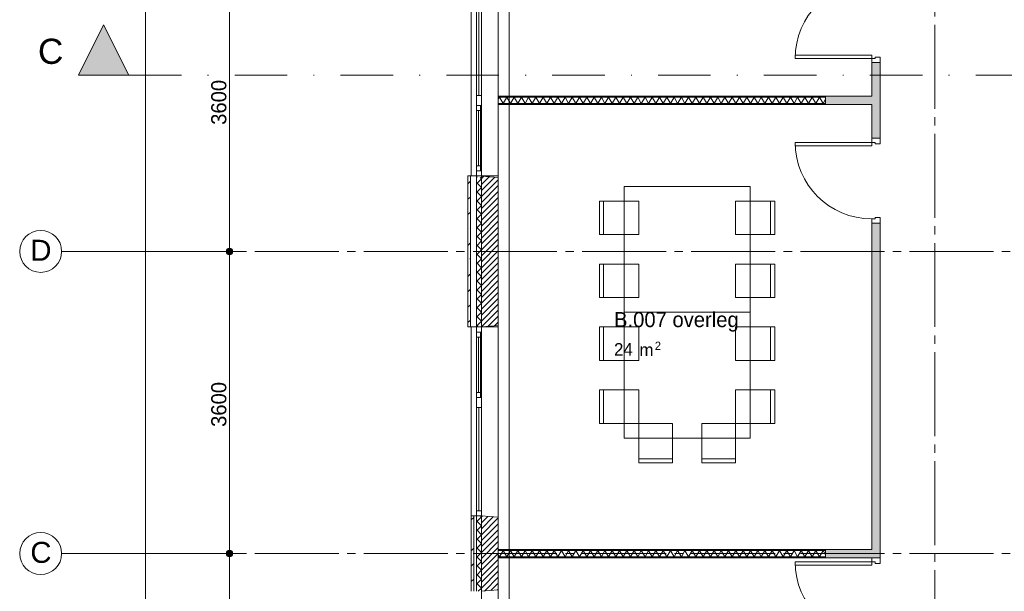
# Paper-space layout '19061B VOn 010b Plattegrond begane grond' of a CAD drawing. Header units: millimetres. Extents: x 10 to 1052, y 0 to 594.
# Tile 4 of 42: x 108 to 225, y 202 to 270. Entities that reach past the tile are written whole.
import ezdxf
from ezdxf.xclip import XClip

# ---------------------------------------------------------------- set-up
doc = ezdxf.new("R2010")
doc.units = ezdxf.units.MM
doc.header["$MEASUREMENT"] = 0
doc.header["$XCLIPFRAME"] = 0
for name, pattern in [('B0204', [13, 10, -1, 1, -1]), ('B0302', [12.51, 6.26, -3.125, 0, -3.125]), ('Wipeout_Contour', [1000, 0, -1000])]:
    doc.linetypes.add(name, pattern=pattern)
for name, color, linetype in [('21 Buitenwanden', 7, 'Continuous'), ('21 Buitenwanden Afdek-arcering', 7, 'Continuous'), ('21 Buitenwanden Doorsnede-arcering', 7, 'Continuous'), ('21 Buitenwanden Laagscheidingslijnen', 7, 'Continuous'), ('21 Buitenwanden Ramen', 7, 'Continuous'), ('22 NC Binnenwanden', 7, 'Continuous'), ('22 NC Binnenwanden Deuren', 7, 'Continuous'), ('22 NC Binnenwanden Doorsnede-arcering', 7, 'Continuous'), ('22 NC Binnenwanden Laagscheidingslijnen', 7, 'Continuous'), ('23 Vloeren', 7, 'Continuous'), ('67 Radiatoren - lijn', 7, 'Continuous'), ('A Lijn doorsnede', 7, 'Continuous'), ('A Lijn doorsnede 2D arcering', 7, 'Continuous'), ('A Maatvoering', 7, 'Continuous'), ('A Maatvoering 2D arcering', 7, 'Continuous'), ('A Stramien', 7, 'Continuous'), ('New_22 NC Binnenwanden', 7, 'Continuous'), ('New_22 NC Binnenwanden Doorsnede-arcering', 7, 'Continuous'), ('New_22 NC Binnenwanden Laagscheidingslijnen', 7, 'Continuous'), ('New_82 Interieur', 7, 'Continuous'), ('Z Ruimtebenaming', 7, 'Continuous')]:
    doc.layers.add(name, color=color, linetype=linetype)
doc.styles.add('GENERATED_STYLE_2', font='txt')
doc.styles.add('GENERATED_STYLE_4', font='txt')
doc.styles.add('GENERATED_STYLE_5', font='SkRg___.ttf')
pattern_1 = [(90, (162.7604, 134.7577), (-2, 0), [])]
pattern_2 = [(45, (162.7604, 134.7577), (-1.83848, 1.83848), []), (45, (161.8411, 135.677), (-1.83848, 1.83848), [1.95, -0.65, 0, -0.65])]
pattern_3 = [(315, (162.7604, 134.7577), (0.53033, 0.53033), []), (45, (162.7604, 134.7577), (-0.53033, 0.53033), [])]
pattern_4 = [(45, (162.76037, 134.7577), (-0.3535534, 0.3535534), [])]
pattern_5 = [(270, (162.7604, 134.7577), (2, 0), [])]

# ---------------------------------------------------------------- blocks, each defined once
blk = doc.blocks.new('*X4')
at = {"layer": 'New_22 NC Binnenwanden Doorsnede-arcering', "color": 7, "linetype": 'Continuous', "lineweight": 0}
for p, q in [((164.76, 260.85), (164.93, 261.13)), ((165.36, 260.38), (164.93, 261.13)), ((165.36, 260.38), (165.79, 261.13)), ((166.22, 260.38), (165.79, 261.13)), ((166.22, 260.38), (166.66, 261.13)), ((167.09, 260.38), (166.66, 261.13)), ((167.09, 260.38), (167.52, 261.13)), ((167.96, 260.38), (167.52, 261.13)), ((167.96, 260.38), (168.39, 261.13)), ((168.82, 260.38), (168.39, 261.13)), ((168.82, 260.38), (169.26, 261.13)), ((169.69, 260.38), (169.26, 261.13)), ((169.69, 260.38), (170.12, 261.13)), ((170.55, 260.38), (170.12, 261.13)), ((170.55, 260.38), (170.99, 261.13)), ((171.42, 260.38), (170.99, 261.13)), ((171.42, 260.38), (171.85, 261.13)), ((172.29, 260.38), (171.85, 261.13)), ((172.29, 260.38), (172.72, 261.13)), ((173.15, 260.38), (172.72, 261.13)), ((173.15, 260.38), (173.59, 261.13)), ((174.02, 260.38), (173.59, 261.13)), ((174.02, 260.38), (174.45, 261.13)), ((174.88, 260.38), (174.45, 261.13)), ((174.88, 260.38), (175.32, 261.13)), ((175.75, 260.38), (175.32, 261.13)), ((175.75, 260.38), (176.18, 261.13)), ((176.62, 260.38), (176.18, 261.13)), ((176.62, 260.38), (177.05, 261.13)), ((177.48, 260.38), (177.05, 261.13)), ((177.48, 260.38), (177.92, 261.13)), ((178.35, 260.38), (177.92, 261.13)), ((178.35, 260.38), (178.78, 261.13)), ((179.21, 260.38), (178.78, 261.13)), ((179.21, 260.38), (179.65, 261.13)), ((180.08, 260.38), (179.65, 261.13)), ((180.08, 260.38), (180.51, 261.13)), ((180.95, 260.38), (180.51, 261.13)), ((180.95, 260.38), (181.38, 261.13)), ((181.81, 260.38), (181.38, 261.13)), ((181.81, 260.38), (182.25, 261.13)), ((182.68, 260.38), (182.25, 261.13)), ((182.68, 260.38), (183.11, 261.13)), ((183.54, 260.38), (183.11, 261.13)), ((183.54, 260.38), (183.98, 261.13)), ((184.41, 260.38), (183.98, 261.13)), ((184.41, 260.38), (184.84, 261.13)), ((185.28, 260.38), (184.84, 261.13)), ((185.28, 260.38), (185.71, 261.13)), ((186.14, 260.38), (185.71, 261.13)), ((186.14, 260.38), (186.58, 261.13)), ((187.01, 260.38), (186.58, 261.13)), ((187.01, 260.38), (187.44, 261.13)), ((187.88, 260.38), (187.44, 261.13)), ((187.88, 260.38), (188.31, 261.13)), ((188.74, 260.38), (188.31, 261.13)), ((188.74, 260.38), (189.17, 261.13)), ((189.61, 260.38), (189.17, 261.13)), ((189.61, 260.38), (190.04, 261.13)), ((190.47, 260.38), (190.04, 261.13)), ((190.47, 260.38), (190.91, 261.13)), ((191.34, 260.38), (190.91, 261.13)), ((191.34, 260.38), (191.77, 261.13)), ((192.21, 260.38), (191.77, 261.13)), ((192.21, 260.38), (192.64, 261.13)), ((193.07, 260.38), (192.64, 261.13)), ((193.07, 260.38), (193.5, 261.13)), ((193.94, 260.38), (193.5, 261.13)), ((193.94, 260.38), (194.37, 261.13)), ((194.8, 260.38), (194.37, 261.13)), ((194.8, 260.38), (195.24, 261.13)), ((195.67, 260.38), (195.24, 261.13)), ((195.67, 260.38), (196.1, 261.13)), ((196.54, 260.38), (196.1, 261.13)), ((196.54, 260.38), (196.97, 261.13)), ((197.4, 260.38), (196.97, 261.13)), ((197.4, 260.38), (197.83, 261.13)), ((198.27, 260.38), (197.83, 261.13)), ((198.27, 260.38), (198.7, 261.13)), ((199.13, 260.38), (198.7, 261.13)), ((199.13, 260.38), (199.57, 261.13)), ((200, 260.38), (199.57, 261.13)), ((200, 260.38), (200.43, 261.13)), ((200.87, 260.38), (200.43, 261.13)), ((200.87, 260.38), (201.3, 261.13)), ((201.73, 260.38), (201.3, 261.13)), ((201.73, 260.38), (202.16, 261.13)), ((202.6, 260.38), (202.16, 261.13)), ((202.6, 260.38), (203.03, 261.13)), ((203.46, 260.38), (203.03, 261.13)), ((203.46, 260.38), (203.76, 260.9))]:
    blk.add_line(p, q, dxfattribs=at)
blk = doc.blocks.new('*X73')
at = {"layer": '22 NC Binnenwanden Doorsnede-arcering', "color": 7, "linetype": 'Continuous', "lineweight": 0}
for p, q in [((164.76, 206.67), (164.93, 206.38)), ((165.36, 207.13), (164.93, 206.38)), ((165.36, 207.13), (165.79, 206.38)), ((166.22, 207.13), (165.79, 206.38)), ((166.22, 207.13), (166.66, 206.38)), ((167.09, 207.13), (166.66, 206.38)), ((167.09, 207.13), (167.52, 206.38)), ((167.96, 207.13), (167.52, 206.38)), ((167.96, 207.13), (168.39, 206.38)), ((168.82, 207.13), (168.39, 206.38)), ((168.82, 207.13), (169.26, 206.38)), ((169.69, 207.13), (169.26, 206.38)), ((169.69, 207.13), (170.12, 206.38)), ((170.55, 207.13), (170.12, 206.38)), ((170.55, 207.13), (170.99, 206.38)), ((171.42, 207.13), (170.99, 206.38)), ((171.42, 207.13), (171.85, 206.38)), ((172.29, 207.13), (171.85, 206.38)), ((172.29, 207.13), (172.72, 206.38)), ((173.15, 207.13), (172.72, 206.38)), ((173.15, 207.13), (173.59, 206.38)), ((174.02, 207.13), (173.59, 206.38)), ((174.02, 207.13), (174.45, 206.38)), ((174.88, 207.13), (174.45, 206.38)), ((174.88, 207.13), (175.32, 206.38)), ((175.75, 207.13), (175.32, 206.38)), ((175.75, 207.13), (176.18, 206.38)), ((176.62, 207.13), (176.18, 206.38)), ((176.62, 207.13), (177.05, 206.38)), ((177.48, 207.13), (177.05, 206.38)), ((177.48, 207.13), (177.92, 206.38)), ((178.35, 207.13), (177.92, 206.38)), ((178.35, 207.13), (178.78, 206.38)), ((179.21, 207.13), (178.78, 206.38)), ((179.21, 207.13), (179.65, 206.38)), ((180.08, 207.13), (179.65, 206.38)), ((180.08, 207.13), (180.51, 206.38)), ((180.95, 207.13), (180.51, 206.38)), ((180.95, 207.13), (181.38, 206.38)), ((181.81, 207.13), (181.38, 206.38)), ((181.81, 207.13), (182.25, 206.38)), ((182.68, 207.13), (182.25, 206.38)), ((182.68, 207.13), (183.11, 206.38)), ((183.54, 207.13), (183.11, 206.38)), ((183.54, 207.13), (183.98, 206.38)), ((184.41, 207.13), (183.98, 206.38)), ((184.41, 207.13), (184.84, 206.38)), ((185.28, 207.13), (184.84, 206.38)), ((185.28, 207.13), (185.71, 206.38)), ((186.14, 207.13), (185.71, 206.38)), ((186.14, 207.13), (186.58, 206.38)), ((187.01, 207.13), (186.58, 206.38)), ((187.01, 207.13), (187.44, 206.38)), ((187.88, 207.13), (187.44, 206.38)), ((187.88, 207.13), (188.31, 206.38)), ((188.74, 207.13), (188.31, 206.38)), ((188.74, 207.13), (189.17, 206.38)), ((189.61, 207.13), (189.17, 206.38)), ((189.61, 207.13), (190.04, 206.38)), ((190.47, 207.13), (190.04, 206.38)), ((190.47, 207.13), (190.91, 206.38)), ((191.34, 207.13), (190.91, 206.38)), ((191.34, 207.13), (191.77, 206.38)), ((192.21, 207.13), (191.77, 206.38)), ((192.21, 207.13), (192.64, 206.38)), ((193.07, 207.13), (192.64, 206.38)), ((193.07, 207.13), (193.5, 206.38)), ((193.94, 207.13), (193.5, 206.38)), ((193.94, 207.13), (194.37, 206.38)), ((194.8, 207.13), (194.37, 206.38)), ((194.8, 207.13), (195.24, 206.38)), ((195.67, 207.13), (195.24, 206.38)), ((195.67, 207.13), (196.1, 206.38)), ((196.54, 207.13), (196.1, 206.38)), ((196.54, 207.13), (196.97, 206.38)), ((197.4, 207.13), (196.97, 206.38)), ((197.4, 207.13), (197.83, 206.38)), ((198.27, 207.13), (197.83, 206.38)), ((198.27, 207.13), (198.7, 206.38)), ((199.13, 207.13), (198.7, 206.38)), ((199.13, 207.13), (199.57, 206.38)), ((200, 207.13), (199.57, 206.38)), ((200, 207.13), (200.43, 206.38)), ((200.87, 207.13), (200.43, 206.38)), ((200.87, 207.13), (201.3, 206.38)), ((201.73, 207.13), (201.3, 206.38)), ((201.73, 207.13), (202.16, 206.38)), ((202.6, 207.13), (202.16, 206.38)), ((202.6, 207.13), (203.03, 206.38)), ((203.46, 207.13), (203.03, 206.38)), ((203.46, 207.13), (203.76, 206.62))]:
    blk.add_line(p, q, dxfattribs=at)
blk = doc.blocks.new('Drawing_2_1', base_point=(162.76, 134.76))
at = {"layer": '21 Buitenwanden Doorsnede-arcering', "linetype": 'Continuous', "lineweight": 0, "true_color": 0x000000}
h = blk.add_hatch(dxfattribs=at)
h.set_pattern_fill('160_Natuursteen_0001', color=18, style=0, pattern_type=2)
h.set_pattern_definition(pattern_2)
h.paths.add_polyline_path([(161.16, 251.58), (161.46, 251.58), (161.46, 251.76), (161.16, 251.76)])
h = blk.add_hatch(dxfattribs=at)
h.set_pattern_fill('160_Natuursteen_0001', color=18, style=0, pattern_type=2)
h.set_pattern_definition(pattern_2)
h.paths.add_polyline_path([(161.16, 251.58), (161.16, 233.94), (161.46, 233.94), (161.46, 251.58)])
h = blk.add_hatch(dxfattribs=at)
h.set_pattern_fill('415_Isolatie_ruit_0001', color=18, style=0, pattern_type=2)
h.set_pattern_definition(pattern_3)
h.paths.add_polyline_path([(162.16, 251.58), (162.16, 233.94), (162.76, 233.94), (162.76, 251.58)])
h = blk.add_hatch(dxfattribs=at)
h.set_pattern_fill('220_Gewapend_beton___pre_2B', color=18, style=0, pattern_type=2)
h.set_pattern_definition(pattern_4)
h.paths.add_polyline_path([(162.76, 251.58), (162.76, 233.94), (164.76, 233.94), (164.76, 251.58)])
h = blk.add_hatch(dxfattribs=at)
h.set_pattern_fill('160_Natuursteen_0001', color=18, style=0, pattern_type=2)
h.set_pattern_definition(pattern_2)
h.paths.add_polyline_path([(161.16, 233.99), (161.16, 233.93), (161.46, 233.93), (161.46, 233.99)])
h = blk.add_hatch(dxfattribs=at)
h.set_pattern_fill('160_Natuursteen_0001', color=18, style=0, pattern_type=2)
h.set_pattern_definition(pattern_2)
h.paths.add_polyline_path([(161.46, 233.94), (161.16, 233.94), (161.16, 233.76), (161.46, 233.76)])
h = blk.add_hatch(dxfattribs=at)
h.set_pattern_fill('160_Natuursteen_0001', color=18, style=0, pattern_type=2)
h.set_pattern_definition(pattern_2)
h.paths.add_polyline_path([(161.16, 233.93), (161.16, 233.76), (161.46, 233.76), (161.46, 233.93)])
h = blk.add_hatch(dxfattribs=at)
h.set_pattern_fill('415_Isolatie_ruit_0001', color=18, style=0, pattern_type=2)
h.set_pattern_definition(pattern_3)
h.paths.add_polyline_path([(162.16, 233.99), (162.16, 233.93), (162.76, 233.93), (162.76, 233.99)])
h = blk.add_hatch(dxfattribs=at)
h.set_pattern_fill('415_Isolatie_ruit_0001', color=18, style=0, pattern_type=2)
h.set_pattern_definition([(135, (162.7604, 188.7577), (0.53033, 0.53033), []), (225, (162.7604, 188.7577), (-0.53033, 0.53033), [])])
h.paths.add_polyline_path([(162.16, 233.93), (162.16, 233.76), (162.76, 233.76), (162.76, 233.93)])
h = blk.add_hatch(dxfattribs=at)
h.set_pattern_fill('220_Gewapend_beton___pre_2B', color=18, style=0, pattern_type=2)
h.set_pattern_definition(pattern_4)
h.paths.add_polyline_path([(162.76, 233.99), (162.76, 233.93), (164.76, 233.93), (164.76, 233.99)])
h = blk.add_hatch(dxfattribs=at)
h.set_pattern_fill('220_Gewapend_beton___pre_2B', color=18, style=0, pattern_type=2)
h.set_pattern_definition(pattern_4)
h.paths.add_polyline_path([(162.76, 233.93), (162.76, 233.76), (164.76, 233.93)])
h = blk.add_hatch(dxfattribs=at)
h.set_pattern_fill('160_Natuursteen_0001', color=18, style=0, pattern_type=2)
h.set_pattern_definition(pattern_2)
h.paths.add_polyline_path([(161.56, 202.26), (161.86, 202.26), (161.86, 211.26), (161.56, 211.26)])
h = blk.add_hatch(dxfattribs=at)
h.set_pattern_fill('415_Isolatie_ruit_0001', color=18, style=0, pattern_type=2)
h.set_pattern_definition(pattern_3)
h.paths.add_polyline_path([(162.16, 202.26), (162.76, 202.26), (162.76, 211.26), (162.16, 211.26)])
h = blk.add_hatch(dxfattribs=at)
h.set_pattern_fill('220_Gewapend_beton___pre_2B', color=18, style=0, pattern_type=2)
h.set_pattern_definition(pattern_4)
h.paths.add_polyline_path([(164.76, 211.08), (162.76, 211.26), (162.76, 202.26), (164.76, 202.43)])
at = {"layer": '22 NC Binnenwanden Doorsnede-arcering', "linetype": 'Continuous', "lineweight": 0, "true_color": 0x80e2d7}
for points in [[(209.26, 256.26), (210.26, 256.26), (210.26, 265.26), (209.26, 265.26)], [(209.26, 246.14), (209.26, 206.26), (210.26, 206.26), (210.26, 246.14)], [(209.26, 207.26), (203.76, 207.26), (203.76, 206.26), (209.26, 206.26)]]:
    blk.add_hatch(color=121, dxfattribs=at).paths.add_polyline_path(points)
at = {"layer": '22 NC Binnenwanden Doorsnede-arcering', "linetype": 'Continuous', "lineweight": 0, "true_color": 0x000000}
h = blk.add_hatch(dxfattribs=at)
h.set_pattern_fill('930_Lijnen_vert_200_0001', color=18, style=0, pattern_type=2)
h.set_pattern_definition(pattern_5)
h.paths.add_polyline_path([(203.76, 207.26), (164.76, 207.26), (164.76, 207.13), (203.76, 207.13)])
h = blk.add_hatch(dxfattribs=at)
h.set_pattern_fill('930_Lijnen_vert_200_0001', color=18, style=0, pattern_type=2)
h.set_pattern_definition(pattern_5)
h.paths.add_polyline_path([(164.76, 206.26), (203.76, 206.26), (203.76, 206.38), (164.76, 206.38)])
at = {"layer": 'A Lijn doorsnede 2D arcering', "linetype": 'Continuous', "lineweight": 0, "true_color": 0x000000}
blk.add_hatch(color=18, dxfattribs=at).paths.add_polyline_path([(114.76, 263.75), (120.76, 263.75), (117.76, 269.75)])
at = {"layer": 'A Maatvoering 2D arcering', "linetype": 'Continuous', "lineweight": 0, "true_color": 0x000000}
for points in [[(132.39, 242.76), (132.41, 242.61), (132.5, 242.49), (132.62, 242.41), (132.76, 242.38), (132.9, 242.41), (133.03, 242.49), (133.11, 242.61), (133.14, 242.76), (133.11, 242.9), (133.03, 243.02), (132.9, 243.1), (132.76, 243.13), (132.62, 243.1), (132.5, 243.02), (132.41, 242.9)], [(132.39, 206.76), (132.41, 206.61), (132.5, 206.49), (132.62, 206.41), (132.76, 206.38), (132.9, 206.41), (133.03, 206.49), (133.11, 206.61), (133.14, 206.76), (133.11, 206.9), (133.03, 207.02), (132.9, 207.1), (132.76, 207.13), (132.62, 207.1), (132.5, 207.02), (132.41, 206.9)]]:
    blk.add_hatch(color=18, dxfattribs=at).paths.add_polyline_path(points)
at = {"layer": 'New_22 NC Binnenwanden Doorsnede-arcering', "linetype": 'Continuous', "lineweight": 0, "true_color": 0x000000}
h = blk.add_hatch(dxfattribs=at)
h.set_pattern_fill('930_Lijnen_vert_200_0001', color=18, style=0, pattern_type=2)
h.set_pattern_definition(pattern_1)
h.paths.add_polyline_path([(203.76, 261.26), (164.76, 261.26), (164.76, 261.13), (203.76, 261.13)])
at = {"layer": 'New_22 NC Binnenwanden Doorsnede-arcering', "linetype": 'Continuous', "lineweight": 0, "true_color": 0x80e2d7}
blk.add_hatch(color=121, dxfattribs=at).paths.add_polyline_path([(203.76, 260.26), (209.26, 260.26), (209.26, 261.26), (203.76, 261.26)])
at = {"layer": 'New_22 NC Binnenwanden Doorsnede-arcering', "linetype": 'Continuous', "lineweight": 0, "true_color": 0x000000}
h = blk.add_hatch(dxfattribs=at)
h.set_pattern_fill('930_Lijnen_vert_200_0001', color=18, style=0, pattern_type=2)
h.set_pattern_definition(pattern_1)
h.paths.add_polyline_path([(164.76, 260.26), (203.76, 260.26), (203.76, 260.38), (164.76, 260.38)])
at = {"layer": '21 Buitenwanden', "color": 2, "linetype": 'Continuous', "lineweight": 0}
for p, q in [((161.56, 251.76), (161.86, 251.76)), ((161.56, 233.76), (161.86, 233.76)), ((161.56, 211.26), (161.86, 211.26))]:
    blk.add_line(p, q, dxfattribs=at)
at = {"layer": '21 Buitenwanden', "color": 9, "linetype": 'Continuous', "lineweight": 0}
for p, q in [((161.86, 251.76), (162.16, 251.76)), ((161.86, 233.76), (162.16, 233.76)), ((161.86, 211.26), (162.16, 211.26))]:
    blk.add_line(p, q, dxfattribs=at)
at = {"layer": '21 Buitenwanden', "color": 1, "linetype": 'Continuous', "lineweight": 0}
for p, q in [((162.16, 251.76), (162.76, 251.76)), ((162.16, 233.76), (162.76, 233.76)), ((162.16, 211.26), (162.76, 211.26))]:
    blk.add_line(p, q, dxfattribs=at)
at = {"layer": '21 Buitenwanden', "color": 3, "linetype": 'Continuous', "lineweight": 0}
for p, q in [((162.76, 251.76), (164.76, 251.58)), ((162.76, 233.76), (164.76, 233.93)), ((162.76, 211.26), (164.76, 211.08)), ((162.76, 202.26), (164.76, 202.43))]:
    blk.add_line(p, q, dxfattribs=at)
at = {"layer": '21 Buitenwanden', "color": 2, "linetype": 'Continuous', "lineweight": 0, "flags": 128}
for points in [[(161.16, 251.58), (161.16, 233.94)], [(161.16, 233.99), (161.16, 233.93)], [(161.56, 211.26), (161.56, 202.26)]]:
    blk.add_lwpolyline(points, dxfattribs=at)
at = {"layer": '21 Buitenwanden', "color": 3, "linetype": 'Continuous', "lineweight": 0, "flags": 128}
for points in [[(164.76, 233.94), (164.76, 251.58)], [(164.76, 233.93), (164.76, 233.99)], [(164.76, 202.43), (164.76, 211.08)]]:
    blk.add_lwpolyline(points, dxfattribs=at)
at = {"layer": '21 Buitenwanden Laagscheidingslijnen', "color": 2, "linetype": 'Continuous', "lineweight": 0}
for p, q in [((161.46, 251.58), (161.46, 251.76)), ((161.46, 251.58), (161.46, 233.94)), ((161.46, 233.99), (161.46, 233.93)), ((161.46, 233.76), (161.46, 233.94)), ((161.46, 233.76), (161.46, 233.93)), ((161.86, 211.26), (161.86, 202.26))]:
    blk.add_line(p, q, dxfattribs=at)
at = {"layer": '21 Buitenwanden Laagscheidingslijnen', "color": 1, "linetype": 'Continuous', "lineweight": 0}
for p, q in [((162.16, 251.58), (162.16, 233.94)), ((162.16, 233.99), (162.16, 233.93)), ((162.16, 233.76), (162.16, 233.93)), ((162.76, 233.76), (162.76, 233.93)), ((162.16, 211.26), (162.16, 202.26))]:
    blk.add_line(p, q, dxfattribs=at)
at = {"layer": '21 Buitenwanden Laagscheidingslijnen', "color": 3, "linetype": 'Continuous', "lineweight": 0}
for p, q in [((162.76, 251.58), (162.76, 233.94)), ((162.76, 233.99), (162.76, 233.93)), ((162.76, 211.26), (162.76, 202.26))]:
    blk.add_line(p, q, dxfattribs=at)
at = {"layer": '21 Buitenwanden Ramen', "color": 9, "linetype": 'Continuous', "lineweight": 0}
for p, q in [((161.56, 260.76), (161.56, 274.26)), ((164.76, 260.76), (164.76, 274.43)), ((161.56, 251.76), (161.56, 260.76)), ((164.76, 251.58), (164.76, 260.76)), ((162.16, 252.96), (162.16, 259.56)), ((162.76, 260.16), (162.76, 252.36)), ((161.86, 251.76), (162.16, 251.76)), ((161.46, 233.76), (162.16, 233.76)), ((161.56, 233.76), (161.56, 224.76)), ((161.86, 233.76), (162.16, 233.76)), ((164.76, 233.93), (164.76, 224.76)), ((162.16, 232.56), (162.16, 225.96)), ((162.76, 225.36), (162.76, 233.16)), ((161.56, 224.76), (161.56, 211.26)), ((164.76, 224.76), (164.76, 211.08)), ((161.86, 211.26), (162.16, 211.26)), ((164.76, 188.76), (164.76, 202.43))]:
    blk.add_line(p, q, dxfattribs=at)
at = {"layer": '21 Buitenwanden Ramen', "color": 1, "linetype": 'Continuous', "lineweight": 0}
for p, q in [((162.16, 261.36), (162.16, 273.66)), ((162.46, 261.36), (162.46, 273.66)), ((162.76, 273.66), (162.76, 261.36)), ((162.16, 260.76), (162.16, 261.36)), ((162.16, 261.36), (162.76, 261.36)), ((162.16, 260.16), (162.16, 260.76)), ((162.76, 261.36), (162.76, 260.76)), ((162.76, 260.76), (162.76, 260.16)), ((162.66, 260.16), (162.16, 260.16)), ((162.16, 259.56), (162.16, 260.16)), ((162.16, 260.16), (162.66, 260.16)), ((162.66, 259.56), (162.16, 259.56)), ((162.16, 252.96), (162.16, 259.56)), ((162.41, 252.96), (162.41, 259.56)), ((162.76, 260.16), (162.66, 260.16)), ((162.66, 260.16), (162.66, 259.56)), ((162.66, 259.56), (162.66, 252.96)), ((162.16, 252.36), (162.16, 252.96)), ((162.16, 252.96), (162.66, 252.96)), ((162.16, 251.76), (162.16, 252.36)), ((162.16, 252.36), (162.66, 252.36)), ((162.66, 252.36), (162.16, 252.36)), ((162.66, 252.96), (162.66, 252.36)), ((162.66, 252.36), (162.76, 252.36)), ((162.76, 252.36), (162.76, 251.76)), ((162.16, 251.76), (162.76, 251.76)), ((162.16, 251.76), (162.76, 251.76)), ((162.16, 233.76), (162.76, 233.76)), ((162.16, 233.76), (162.16, 233.16)), ((162.16, 233.76), (162.76, 233.76)), ((162.16, 233.76), (162.76, 233.76)), ((162.76, 233.16), (162.76, 233.76)), ((162.16, 233.16), (162.66, 233.16)), ((162.16, 233.16), (162.16, 232.56)), ((162.66, 233.16), (162.16, 233.16)), ((162.16, 232.56), (162.66, 232.56)), ((162.16, 232.56), (162.16, 225.96)), ((162.41, 232.56), (162.41, 225.96)), ((162.66, 233.16), (162.76, 233.16)), ((162.66, 232.56), (162.66, 233.16)), ((162.66, 225.96), (162.66, 232.56)), ((162.66, 225.96), (162.16, 225.96)), ((162.16, 225.96), (162.16, 225.36)), ((162.66, 225.36), (162.16, 225.36)), ((162.16, 225.36), (162.16, 224.76)), ((162.16, 225.36), (162.66, 225.36)), ((162.66, 225.36), (162.66, 225.96)), ((162.76, 225.36), (162.66, 225.36)), ((162.76, 224.76), (162.76, 225.36)), ((162.16, 224.76), (162.16, 224.16)), ((162.16, 224.16), (162.76, 224.16)), ((162.16, 224.16), (162.16, 211.86)), ((162.46, 224.16), (162.46, 211.86)), ((162.76, 224.16), (162.76, 224.76)), ((162.76, 211.86), (162.76, 224.16)), ((162.76, 211.86), (162.16, 211.86)), ((162.16, 211.86), (162.16, 211.26)), ((162.16, 211.26), (162.76, 211.26)), ((162.16, 211.26), (162.76, 211.26)), ((162.76, 211.26), (162.76, 211.86))]:
    blk.add_line(p, q, dxfattribs=at)
at = {"layer": '21 Buitenwanden Ramen', "color": 2, "linetype": 'Continuous', "lineweight": 0}
for p, q in [((161.16, 251.76), (161.16, 251.58)), ((161.46, 251.76), (161.16, 251.76)), ((161.56, 251.76), (161.86, 251.76)), ((161.16, 233.94), (161.16, 233.76)), ((161.16, 233.93), (161.16, 233.76)), ((161.16, 233.76), (161.46, 233.76)), ((161.16, 233.76), (161.46, 233.76)), ((161.56, 233.76), (161.86, 233.76)), ((161.56, 211.26), (161.86, 211.26))]:
    blk.add_line(p, q, dxfattribs=at)
at = {"layer": '21 Buitenwanden Ramen', "color": 3, "linetype": 'Continuous', "lineweight": 0}
for p, q in [((162.76, 251.76), (164.76, 251.58)), ((162.76, 233.76), (164.76, 233.93)), ((162.76, 233.76), (164.76, 233.93)), ((162.76, 211.26), (164.76, 211.08)), ((162.76, 202.26), (164.76, 202.43))]:
    blk.add_line(p, q, dxfattribs=at)
at = {"layer": '22 NC Binnenwanden', "color": 1, "linetype": 'Continuous', "lineweight": 0}
for p, q in [((209.26, 265.26), (210.26, 265.26)), ((209.26, 256.26), (210.26, 256.26)), ((209.26, 246.14), (210.26, 246.14)), ((209.26, 206.26), (210.26, 206.26))]:
    blk.add_line(p, q, dxfattribs=at)
at = {"layer": '22 NC Binnenwanden', "color": 1, "linetype": 'Continuous', "lineweight": 0, "flags": 128}
for points in [[(209.26, 265.26), (209.26, 261.26)], [(210.26, 256.26), (210.26, 265.26)], [(209.26, 260.26), (209.26, 256.26)], [(209.26, 246.14), (209.26, 207.26)], [(210.26, 206.26), (210.26, 246.14)], [(203.76, 207.26), (164.76, 207.26)], [(164.76, 207.26), (164.76, 206.26)], [(203.76, 206.26), (203.76, 207.26)], [(209.26, 207.26), (203.76, 207.26)], [(203.76, 207.26), (203.76, 206.26)], [(164.76, 206.26), (203.76, 206.26)], [(203.76, 206.26), (209.26, 206.26)]]:
    blk.add_lwpolyline(points, dxfattribs=at)
at = {"layer": '22 NC Binnenwanden Deuren', "color": 1, "linetype": 'Continuous', "lineweight": 0}
for p, q in [((209.26, 266.16), (200.14, 266.16)), ((200.14, 266.16), (200.14, 265.76)), ((200.14, 265.76), (209.26, 265.76)), ((209.26, 265.76), (209.26, 266.16)), ((209.26, 265.26), (209.26, 265.76)), ((209.26, 265.76), (209.66, 265.76)), ((210.26, 265.26), (209.26, 265.26)), ((209.26, 265.26), (210.26, 265.26)), ((209.26, 265.26), (210.26, 265.26)), ((209.66, 265.76), (209.66, 265.93)), ((209.66, 265.93), (210.26, 265.93)), ((210.26, 265.93), (210.26, 265.26)), ((200.14, 255.76), (209.26, 255.76)), ((200.14, 255.36), (200.14, 255.76)), ((210.26, 256.26), (209.26, 256.26)), ((209.26, 256.26), (209.26, 255.76)), ((209.26, 256.26), (210.26, 256.26)), ((209.26, 256.26), (210.26, 256.26)), ((209.26, 255.76), (209.66, 255.76)), ((209.26, 255.76), (209.26, 255.36)), ((209.66, 255.76), (209.66, 255.59)), ((210.26, 255.59), (210.26, 256.26)), ((209.26, 255.36), (200.14, 255.36)), ((209.66, 255.59), (210.26, 255.59)), ((209.66, 246.64), (209.26, 246.64)), ((209.26, 246.64), (209.26, 246.14)), ((210.26, 246.81), (209.66, 246.81)), ((209.66, 246.81), (209.66, 246.64)), ((210.26, 246.14), (210.26, 246.81)), ((209.26, 246.14), (210.26, 246.14)), ((209.26, 246.14), (210.26, 246.14)), ((209.26, 246.14), (210.26, 246.14)), ((200.14, 205.76), (209.26, 205.76)), ((200.14, 205.36), (200.14, 205.76)), ((209.26, 205.36), (200.14, 205.36)), ((210.26, 206.26), (209.26, 206.26)), ((209.26, 206.26), (209.26, 205.76)), ((209.26, 206.26), (210.26, 206.26)), ((209.26, 206.26), (210.26, 206.26)), ((209.26, 205.76), (209.66, 205.76)), ((209.26, 205.76), (209.26, 205.36)), ((209.66, 205.76), (209.66, 205.59)), ((209.66, 205.59), (210.26, 205.59)), ((210.26, 205.59), (210.26, 206.26))]:
    blk.add_line(p, q, dxfattribs=at)
for centre, start, end in [((209.26, 265.76), 90, 180), ((209.26, 255.76), 180, 270), ((209.26, 205.76), 180, 270)]:
    blk.add_arc(centre, 9.12, start, end, dxfattribs=at)
at = {"layer": '22 NC Binnenwanden Laagscheidingslijnen', "color": 1, "linetype": 'Continuous', "lineweight": 0}
for p, q in [((203.76, 207.13), (164.76, 207.13)), ((164.76, 206.38), (203.76, 206.38))]:
    blk.add_line(p, q, dxfattribs=at)
at = {"layer": '23 Vloeren', "color": 1, "linetype": 'Continuous', "lineweight": 0, "flags": 128}
blk.add_lwpolyline([(164.76, 474.76), (164.76, 136.76), (286.76, 136.76), (286.76, 356.21), (323.76, 356.21), (353.76, 356.21), (380.76, 356.21), (380.76, 341.76), (808.76, 341.76), (808.76, 465.76), (380.76, 465.76), (380.76, 453.26), (286.76, 453.26), (286.76, 474.76)], close=True, dxfattribs=at)
at = {"layer": '67 Radiatoren - lijn', "color": 9, "linetype": 'Continuous', "lineweight": 0, "flags": 128}
blk.add_lwpolyline([(285.46, 459.26), (285.46, 473.46), (166.06, 473.46), (166.06, 138.06)], dxfattribs=at)
at = {"layer": 'A Lijn doorsnede', "color": 9, "linetype": 'B0302', "lineweight": 0}
blk.add_line((120.76, 263.75), (719.46, 263.75), dxfattribs=at)
at = {"layer": 'A Lijn doorsnede', "color": 2, "linetype": 'Continuous', "lineweight": 0, "flags": 128}
blk.add_lwpolyline([(114.76, 263.75), (120.76, 263.75), (117.76, 269.75)], close=True, dxfattribs=at)
at = {"layer": 'A Maatvoering', "color": 1, "linetype": 'Continuous', "lineweight": 0}
for p, q in [((122.76, 476.38), (122.76, 135.13)), ((132.76, 278.38), (132.76, 243.13)), ((131.35, 242.76), (132.39, 242.76)), ((132.76, 242.38), (132.76, 207.13)), ((133.14, 242.76), (134.17, 242.76)), ((131.35, 206.76), (132.39, 206.76)), ((133.14, 206.76), (134.17, 206.76)), ((132.76, 206.38), (132.76, 171.13))]:
    blk.add_line(p, q, dxfattribs=at)
for centre in [(132.76, 242.76), (132.76, 206.76)]:
    blk.add_circle(centre, 0.375, dxfattribs=at)
at = {"layer": 'A Stramien', "color": 9, "linetype": 'B0204', "lineweight": 0}
for p, q in [((162.76, 516.76), (162.76, 94.76)), ((216.76, 516.76), (216.76, 94.76)), ((122.76, 242.76), (112.76, 242.76)), ((122.76, 242.76), (850.76, 242.76)), ((122.76, 206.76), (112.76, 206.76)), ((122.76, 206.76), (850.76, 206.76))]:
    blk.add_line(p, q, dxfattribs=at)
at = {"layer": 'A Stramien', "color": 2, "linetype": 'Continuous', "lineweight": 0, "flags": 128}
for points in [[(112.76, 242.76, 1), (107.76, 242.76, 1)], [(112.76, 206.76, 1), (107.76, 206.76, 1)]]:
    blk.add_lwpolyline(points, format="xyb", close=True, dxfattribs=at)
at = {"layer": 'A Stramien', "color": 9, "linetype": 'B0204', "lineweight": 0}
for p in [(122.76, 242.76), (122.76, 242.76), (122.76, 206.76), (122.76, 206.76)]:
    blk.add_point(p, dxfattribs=at)
at = {"layer": 'New_22 NC Binnenwanden', "color": 1, "linetype": 'Continuous', "lineweight": 0, "flags": 128}
for points in [[(162.76, 261.26), (162.76, 260.26)], [(203.76, 261.26), (164.76, 261.26)], [(203.76, 260.26), (203.76, 261.26)], [(209.26, 261.26), (203.76, 261.26)], [(203.76, 261.26), (203.76, 260.26)], [(164.76, 260.26), (203.76, 260.26)], [(203.76, 260.26), (209.26, 260.26)]]:
    blk.add_lwpolyline(points, dxfattribs=at)
at = {"layer": 'New_22 NC Binnenwanden Laagscheidingslijnen', "color": 1, "linetype": 'Continuous', "lineweight": 0}
for p, q in [((164.76, 261.26), (164.76, 261.13)), ((203.76, 261.13), (164.76, 261.13)), ((164.76, 261.13), (164.76, 260.38)), ((164.76, 260.38), (164.76, 260.26)), ((164.76, 260.38), (203.76, 260.38))]:
    blk.add_line(p, q, dxfattribs=at)
at = {"layer": 'New_82 Interieur', "color": 1, "linetype": 'Continuous', "lineweight": 0}
for p, q in [((177.31, 244.76), (177.31, 248.76)), ((197.21, 244.76), (197.21, 248.76)), ((177.31, 237.26), (177.31, 241.26)), ((197.21, 237.26), (197.21, 241.26)), ((177.31, 229.76), (177.31, 233.76)), ((197.21, 229.76), (197.21, 233.76)), ((177.31, 222.26), (177.31, 226.26)), ((197.21, 222.26), (197.21, 226.26)), ((185.51, 218.06), (181.51, 218.06)), ((193.01, 218.06), (189.01, 218.06))]:
    blk.add_line(p, q, dxfattribs=at)
at = {"layer": 'New_82 Interieur', "color": 1, "linetype": 'Continuous', "lineweight": 0, "flags": 128}
for points in [[(194.76, 235.51), (194.76, 250.51), (179.76, 250.51), (179.76, 235.51)], [(181.51, 244.76), (181.51, 248.76), (176.81, 248.76), (176.81, 244.76)], [(193.01, 244.76), (193.01, 248.76), (197.71, 248.76), (197.71, 244.76)], [(181.51, 237.26), (181.51, 241.26), (176.81, 241.26), (176.81, 237.26)], [(193.01, 237.26), (193.01, 241.26), (197.71, 241.26), (197.71, 237.26)], [(194.76, 220.51), (194.76, 235.51), (179.76, 235.51), (179.76, 220.51)], [(181.51, 229.76), (181.51, 233.76), (176.81, 233.76), (176.81, 229.76)], [(193.01, 229.76), (193.01, 233.76), (197.71, 233.76), (197.71, 229.76)], [(181.51, 222.26), (181.51, 226.26), (176.81, 226.26), (176.81, 222.26)], [(193.01, 222.26), (193.01, 226.26), (197.71, 226.26), (197.71, 222.26)], [(185.51, 222.26), (181.51, 222.26), (181.51, 217.56), (185.51, 217.56)], [(193.01, 222.26), (189.01, 222.26), (189.01, 217.56), (193.01, 217.56)]]:
    blk.add_lwpolyline(points, close=True, dxfattribs=at)
at = {"layer": 'Z Ruimtebenaming', "color": 4, "linetype": 'Continuous', "lineweight": 0}
for name in ['*X4', '*X73']:
    blk.add_blockref(name, (0, 0), dxfattribs=at)
at = {"layer": 'A Lijn doorsnede', "color": 2, "linetype": 'Continuous', "lineweight": 0, "insert": (112.96, 265.07), "char_height": 3, "attachment_point": 9, "style": 'GENERATED_STYLE_4'}
blk.add_mtext('\\A1;{\\pqr;\\pt0;\\fArial|b0|i0|c0|p38;C}', dxfattribs=at)
at = {"layer": 'A Maatvoering', "color": 2, "linetype": 'Continuous', "lineweight": 0, "char_height": 1.8, "width": 5.8094, "attachment_point": 7, "rotation": 90, "style": 'GENERATED_STYLE_5'}
for insert in [(132.4, 257.85), (132.4, 221.85)]:
    blk.add_mtext('\\A1;{\\pql;\\fSanuk-Regular|b0|i0|c0|p2;3600}', dxfattribs=dict(at, insert=insert))
at = {"layer": 'A Stramien', "color": 2, "linetype": 'Continuous', "lineweight": 0, "char_height": 2.5, "attachment_point": 4, "style": 'GENERATED_STYLE_4'}
for s, insert in [('\\A1;{\\pql;\\pt0;\\fArial|b0|i0|c0|p38;D}', (109.03, 242.9)), ('\\A1;{\\pql;\\pt0;\\fArial|b0|i0|c0|p38;C}', (109.03, 206.88))]:
    blk.add_mtext(s, dxfattribs=dict(at, insert=insert))
at = {"layer": 'Z Ruimtebenaming', "color": 2, "linetype": 'Continuous', "lineweight": 0, "attachment_point": 1, "style": 'GENERATED_STYLE_2'}
for s, insert, char_height in [('\\A1;{\\pql;\\pt0;\\fUbuntu|b0|i0|c0|p34;B.007 overleg}', (178.56, 235.54), 1.8), ('\\A1;{\\pql;\\fUbuntu|b0|i0|c0|p34;24}', (178.56, 231.84), 1.5), ('\\A1;{\\pql;\\fUbuntu|b0|i0|c0|p34; m}', (181.03, 231.79), 1.5), ('\\A1;{\\pql;\\fUbuntu|b0|i0|c0|p34;2}', (183.41, 232.01), 1)]:
    blk.add_mtext(s, dxfattribs=dict(at, insert=insert, char_height=char_height))
at = {"color": 254, "linetype": 'Wipeout_Contour', "lineweight": 0, "ltscale": 901.506754}
blk.add_wipeout([(162.7, 251.76), (164.76, 251.58), (164.76, 251.76)], dxfattribs=at).dxf.layer = '21 Buitenwanden Afdek-arcering'
at = {"color": 254, "linetype": 'Wipeout_Contour', "lineweight": 0, "ltscale": 856.233733}
blk.add_wipeout([(162.7, 233.76), (164.76, 233.76), (164.76, 233.94)], dxfattribs=at).dxf.layer = '21 Buitenwanden Afdek-arcering'
at = {"layer": '21 Buitenwanden Doorsnede-arcering', "linetype": 'Continuous', "lineweight": 0, "true_color": 0x000000}
h = blk.add_hatch(dxfattribs=at)
h.set_pattern_fill('415_Isolatie_ruit_0001', color=18, style=0, pattern_type=2)
h.set_pattern_definition([(135, (162.5004, 263.0164), (0.53033, 0.53033), []), (225, (162.5004, 263.0164), (-0.53033, 0.53033), [])])
h.paths.add_polyline_path([(162.16, 251.58), (162.76, 251.58), (162.76, 251.75), (162.7, 251.76), (162.16, 251.76)])
h = blk.add_hatch(dxfattribs=at)
h.set_pattern_fill('220_Gewapend_beton___pre_2B', color=18, style=0, pattern_type=2)
h.set_pattern_definition(pattern_4)
h.paths.add_polyline_path([(164.76, 251.58), (162.76, 251.75), (162.76, 251.58)])
h = blk.add_hatch(dxfattribs=at)
h.set_pattern_fill('415_Isolatie_ruit_0001', color=18, style=0, pattern_type=2)
h.set_pattern_definition([(135, (162.5004, 222.5977), (0.53033, 0.53033), []), (225, (162.5004, 222.5977), (-0.53033, 0.53033), [])])
h.paths.add_polyline_path([(162.16, 233.76), (162.7, 233.76), (162.76, 233.76), (162.76, 233.94), (162.16, 233.94)])
h = blk.add_hatch(dxfattribs=at)
h.set_pattern_fill('220_Gewapend_beton___pre_2B', color=18, style=0, pattern_type=2)
h.set_pattern_definition(pattern_4)
h.paths.add_polyline_path([(164.76, 233.94), (162.76, 233.94), (162.76, 233.76)])
at = {"layer": '21 Buitenwanden Laagscheidingslijnen', "color": 1, "linetype": 'Continuous', "lineweight": 0}
for p, q in [((162.16, 251.58), (162.16, 251.76)), ((162.16, 233.76), (162.16, 233.94))]:
    blk.add_line(p, q, dxfattribs=at)
at = {"layer": '21 Buitenwanden Laagscheidingslijnen', "color": 3, "linetype": 'Continuous', "lineweight": 0}
for p, q in [((162.76, 251.58), (162.76, 251.75)), ((162.76, 233.76), (162.76, 233.94))]:
    blk.add_line(p, q, dxfattribs=at)
at = {"layer": '21 Buitenwanden Ramen', "color": 9, "linetype": 'Continuous', "lineweight": 0}
for p, q in [((162.16, 251.76), (161.46, 251.76)), ((161.46, 233.76), (162.16, 233.76))]:
    blk.add_line(p, q, dxfattribs=at)
at = {"layer": '21 Buitenwanden Ramen', "color": 1, "linetype": 'Continuous', "lineweight": 0}
for p, q in [((162.7, 251.76), (162.16, 251.76)), ((164.76, 251.76), (162.7, 251.76)), ((162.76, 251.75), (162.7, 251.76)), ((164.76, 251.76), (164.76, 251.58)), ((162.16, 233.76), (162.7, 233.76)), ((164.76, 233.76), (162.7, 233.76)), ((162.7, 233.76), (162.76, 233.76)), ((164.76, 233.94), (164.76, 233.76))]:
    blk.add_line(p, q, dxfattribs=at)
at = {"layer": '21 Buitenwanden Ramen', "color": 3, "linetype": 'Continuous', "lineweight": 0}
for p, q in [((164.76, 251.58), (162.76, 251.75)), ((162.76, 233.76), (164.76, 233.94))]:
    blk.add_line(p, q, dxfattribs=at)

psp = doc.layouts.new('19061B VOn 010b Plattegrond begane grond')

# ---------------------------------------------------------------- block references
at = {"color": 4, "linetype": 'Continuous', "lineweight": 0}
ref = psp.add_blockref('Drawing_2_1', (162.76, 134.76), dxfattribs=at)
XClip(ref).set_block_clipping_path([(63.602702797, 41.749456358), (869.5607390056, 554.9340651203)])

doc.saveas('drawing.dxf')
